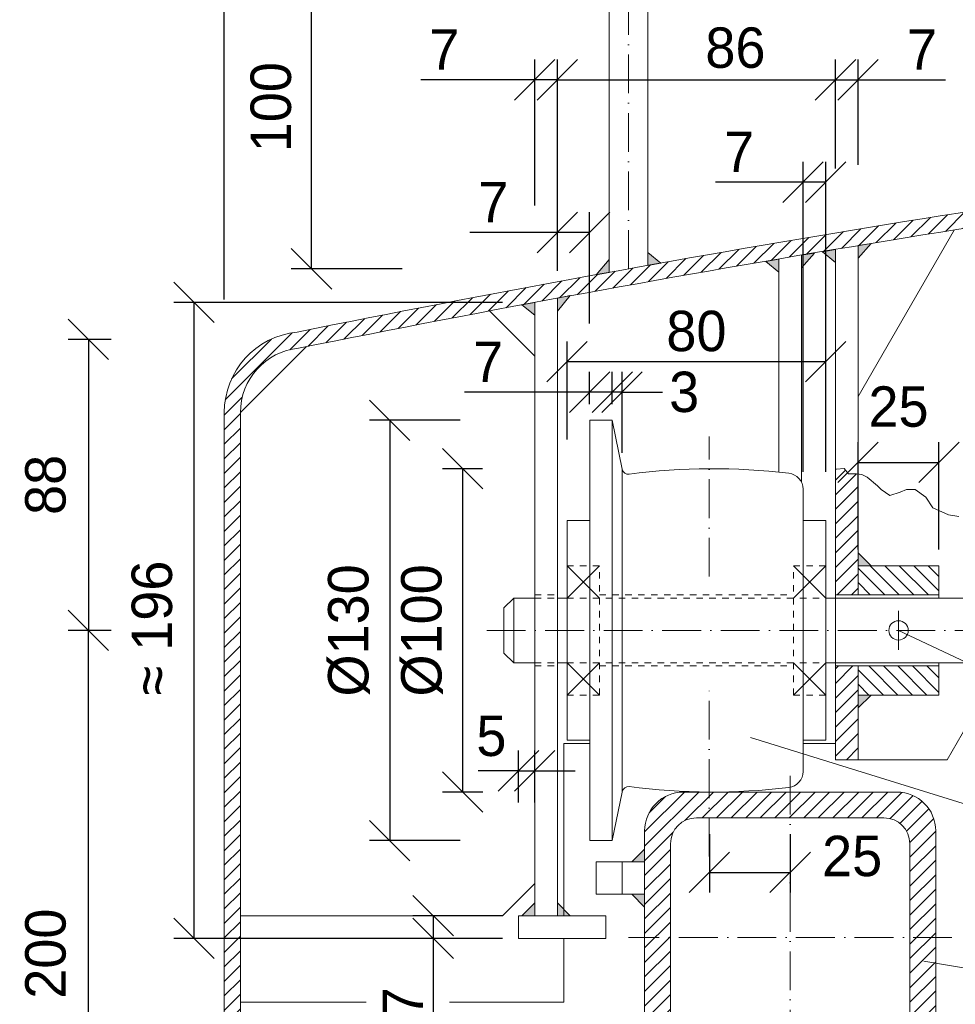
# Model space of a CAD drawing. Header units: millimetres. Extents: x -74592 to 26668, y -531 to 21180.
# Tile 21 of 27: x 22346 to 22635, y 15005 to 15310. Entities that reach past the tile are written whole.
import ezdxf

# ---------------------------------------------------------------- set-up
doc = ezdxf.new("R2010")
doc.units = ezdxf.units.MM
doc.linetypes.add('ACAD_ISO10W100', pattern=[18, 12, -3, 0, -3])
doc.linetypes.add('JIS_02_1.0', pattern=[2, 1, -1])
doc.layers.add('Bemaßung', color=7, linetype='Continuous', lineweight=9)
doc.layers.add('Beschriftung', color=7, linetype='Continuous', lineweight=9)
doc.dimstyles.new('DIN', dxfattribs={"dimtxt": 2.5, "dimasz": 2.5, "dimexe": 1.25, "dimexo": 0.625, "dimtad": 1, "dimtih": 1, "dimdec": 4, "dimdsep": 46, "dimlunit": 6, "dimtxsty": 'Standard', "dimcen": 2.5, "dimadec": 0, "dimazin": 0, "dimtfac": 1, "dimtdec": 4, "dimtmove": 0, "dimatfit": 3, "dimfxl": 0, "dimtvp": 1, "dimtolj": 1, "dimtzin": 0, "dimarcsym": 0})

# ---------------------------------------------------------------- blocks, each defined once
blk = doc.blocks.new('_Oblique')
at = {"color": 0, "linetype": 'ByBlock', "lineweight": -2}
blk.add_line((-0.5, -0.5), (0.5, 0.5), dxfattribs=at)
blk = doc.blocks.new('*D109')
at = {"layer": 'Bemaßung', "color": 0, "lineweight": -2, "transparency": 16777216}
for p, q in [((22512.42, 15248.1), (22512.42, 15297.4)), ((22598.42, 15263.67), (22598.42, 15297.4)), ((22512.42, 15291.15), (22598.42, 15291.15))]:
    blk.add_line(p, q, dxfattribs=at)
at = {"layer": 'DEFPOINTS', "color": 0, "transparency": 16777216}
for p in [(22598.42, 15291.15), (22598.42, 15238.67), (22512.42, 15223.1)]:
    blk.add_point(p, dxfattribs=at)
at = {"layer": 'Bemaßung', "color": 0, "lineweight": -2, "transparency": 16777216, "xscale": 12.5, "yscale": 12.5, "zscale": 12.5, "rotation": 180}
blk.add_blockref('_Oblique', (22512.42, 15291.15), dxfattribs=at)
at = {"layer": 'Bemaßung', "color": 0, "lineweight": -2, "transparency": 16777216, "xscale": 12.5, "yscale": 12.5, "zscale": 12.5}
blk.add_blockref('_Oblique', (22598.42, 15291.15), dxfattribs=at)
at = {"layer": 'Bemaßung', "color": 0, "transparency": 16777216, "insert": (22567.48, 15301.01), "char_height": 12.5, "attachment_point": 5}
blk.add_mtext('\\A1;86', dxfattribs=at)
blk = doc.blocks.new('*D171')
at = {"layer": 'Bemaßung', "color": 0, "lineweight": -2, "transparency": 16777216}
for p, q in [((22515.42, 15179.84), (22515.42, 15210.24)), ((22595.42, 15179.84), (22595.42, 15210.24)), ((22515.42, 15203.99), (22595.42, 15203.99))]:
    blk.add_line(p, q, dxfattribs=at)
at = {"layer": 'DEFPOINTS', "color": 0, "transparency": 16777216}
for p in [(22595.42, 15203.99), (22515.42, 15154.84), (22595.42, 15154.84)]:
    blk.add_point(p, dxfattribs=at)
at = {"layer": 'Bemaßung', "color": 0, "lineweight": -2, "transparency": 16777216, "xscale": 12.5, "yscale": 12.5, "zscale": 12.5, "rotation": 180}
blk.add_blockref('_Oblique', (22515.42, 15203.99), dxfattribs=at)
at = {"layer": 'Bemaßung', "color": 0, "lineweight": -2, "transparency": 16777216, "xscale": 12.5, "yscale": 12.5, "zscale": 12.5}
blk.add_blockref('_Oblique', (22595.42, 15203.99), dxfattribs=at)
at = {"layer": 'Bemaßung', "color": 0, "transparency": 16777216, "insert": (22555.42, 15213.37), "char_height": 12.5, "attachment_point": 5}
blk.add_mtext('\\A1;80', dxfattribs=at)
blk = doc.blocks.new('*D172')
at = {"layer": 'Bemaßung', "color": 0, "lineweight": -2, "transparency": 16777216}
for p, q in [((22522.4, 15190.84), (22522.4, 15200.79)), ((22529.42, 15190.84), (22529.42, 15200.79)), ((22522.4, 15194.54), (22483.73, 15194.54)), ((22529.42, 15194.54), (22522.4, 15194.54))]:
    blk.add_line(p, q, dxfattribs=at)
at = {"layer": 'DEFPOINTS', "color": 0, "transparency": 16777216}
for p in [(22529.42, 15194.54), (22522.4, 15185.84), (22529.42, 15185.84)]:
    blk.add_point(p, dxfattribs=at)
at = {"layer": 'Bemaßung', "color": 0, "lineweight": -2, "transparency": 16777216, "xscale": 12.5, "yscale": 12.5, "zscale": 12.5, "rotation": 180}
blk.add_blockref('_Oblique', (22522.4, 15194.54), dxfattribs=at)
at = {"layer": 'Bemaßung', "color": 0, "lineweight": -2, "transparency": 16777216, "xscale": 12.5, "yscale": 12.5, "zscale": 12.5}
blk.add_blockref('_Oblique', (22529.42, 15194.54), dxfattribs=at)
at = {"layer": 'Bemaßung', "color": 0, "transparency": 16777216, "insert": (22491.02, 15203.92), "char_height": 12.5, "attachment_point": 5}
blk.add_mtext('\\A1;7', dxfattribs=at)
blk = doc.blocks.new('*D110')
at = {"layer": 'Bemaßung', "color": 0, "lineweight": -2, "transparency": 16777216}
for p, q in [((22529.42, 15190.84), (22529.42, 15200.79)), ((22532.44, 15175.74), (22532.44, 15200.79)), ((22529.42, 15194.54), (22516.92, 15194.54)), ((22532.44, 15194.54), (22529.42, 15194.54)), ((22532.44, 15194.54), (22544.94, 15194.54))]:
    blk.add_line(p, q, dxfattribs=at)
at = {"layer": 'DEFPOINTS', "color": 0, "transparency": 16777216}
for p in [(22529.42, 15194.54), (22529.42, 15185.84), (22532.44, 15170.74)]:
    blk.add_point(p, dxfattribs=at)
at = {"layer": 'Bemaßung', "color": 0, "lineweight": -2, "transparency": 16777216, "xscale": 12.5, "yscale": 12.5, "zscale": 12.5}
blk.add_blockref('_Oblique', (22529.42, 15194.54), dxfattribs=at)
at = {"layer": 'Bemaßung', "color": 0, "lineweight": -2, "transparency": 16777216, "xscale": 12.5, "yscale": 12.5, "zscale": 12.5, "rotation": 180}
blk.add_blockref('_Oblique', (22532.44, 15194.54), dxfattribs=at)
at = {"layer": 'Bemaßung', "color": 0, "transparency": 16777216, "insert": (22551.64, 15194.54), "char_height": 12.5, "attachment_point": 5}
blk.add_mtext('\\A1;3', dxfattribs=at)
blk = doc.blocks.new('*D173')
at = {"layer": 'Bemaßung', "color": 0, "lineweight": -2, "transparency": 16777216}
for p, q in [((22605.42, 15145.84), (22605.42, 15179.06)), ((22630.42, 15145.84), (22630.42, 15179.06)), ((22605.42, 15172.81), (22630.42, 15172.81))]:
    blk.add_line(p, q, dxfattribs=at)
at = {"layer": 'DEFPOINTS', "color": 0, "transparency": 16777216}
for p in [(22630.42, 15172.81), (22605.42, 15140.84), (22630.42, 15140.84)]:
    blk.add_point(p, dxfattribs=at)
at = {"layer": 'Bemaßung', "color": 0, "lineweight": -2, "transparency": 16777216, "xscale": 12.5, "yscale": 12.5, "zscale": 12.5, "rotation": 180}
blk.add_blockref('_Oblique', (22605.42, 15172.81), dxfattribs=at)
at = {"layer": 'Bemaßung', "color": 0, "lineweight": -2, "transparency": 16777216, "xscale": 12.5, "yscale": 12.5, "zscale": 12.5}
blk.add_blockref('_Oblique', (22630.42, 15172.81), dxfattribs=at)
at = {"layer": 'Bemaßung', "color": 0, "transparency": 16777216, "insert": (22617.92, 15189.99), "char_height": 12.5, "attachment_point": 5}
blk.add_mtext('\\A1;25', dxfattribs=at)
blk = doc.blocks.new('*D175')
at = {"layer": 'Bemaßung', "color": 0, "lineweight": -2, "transparency": 16777216}
for p, q in [((22670.42, 15140.84), (22720.96, 15140.84)), ((22714.71, 15140.84), (22714.71, 15100.84)), ((22670.42, 15100.84), (22720.96, 15100.84))]:
    blk.add_line(p, q, dxfattribs=at)
at = {"layer": 'DEFPOINTS', "color": 0, "transparency": 16777216}
for p in [(22630.42, 15140.84), (22630.42, 15100.84), (22714.71, 15100.84)]:
    blk.add_point(p, dxfattribs=at)
at = {"layer": 'Bemaßung', "color": 0, "lineweight": -2, "transparency": 16777216, "xscale": 12.5, "yscale": 12.5, "zscale": 12.5}
for p, rotation in [((22714.71, 15140.84), 90), ((22714.71, 15100.84), 270)]:
    blk.add_blockref('_Oblique', p, dxfattribs=dict(at, rotation=rotation))
at = {"layer": 'Bemaßung', "color": 0, "transparency": 16777216, "insert": (22731.96, 15120.84), "char_height": 12.5, "attachment_point": 5, "rotation": 90}
blk.add_mtext('\\A1;%%C40', dxfattribs=at)
blk = doc.blocks.new('*D111')
at = {"layer": 'Bemaßung', "color": 0, "lineweight": -2, "transparency": 16777216}
for p, q in [((22559.42, 15057.85), (22559.42, 15039.72)), ((22584.42, 15057.85), (22584.42, 15039.72)), ((22559.42, 15045.97), (22584.42, 15045.97))]:
    blk.add_line(p, q, dxfattribs=at)
at = {"layer": 'DEFPOINTS', "color": 0, "transparency": 16777216}
for p in [(22559.42, 15062.85), (22584.42, 15062.85), (22584.42, 15045.97)]:
    blk.add_point(p, dxfattribs=at)
at = {"layer": 'Bemaßung', "color": 0, "lineweight": -2, "transparency": 16777216, "xscale": 12.5, "yscale": 12.5, "zscale": 12.5, "rotation": 180}
blk.add_blockref('_Oblique', (22559.42, 15045.97), dxfattribs=at)
at = {"layer": 'Bemaßung', "color": 0, "lineweight": -2, "transparency": 16777216, "xscale": 12.5, "yscale": 12.5, "zscale": 12.5}
blk.add_blockref('_Oblique', (22584.42, 15045.97), dxfattribs=at)
at = {"layer": 'Bemaßung', "color": 0, "transparency": 16777216, "insert": (22603.59, 15050.98), "char_height": 12.5, "attachment_point": 5}
blk.add_mtext('\\A1;25', dxfattribs=at)
blk = doc.blocks.new('*D176')
at = {"layer": 'Bemaßung', "color": 0, "lineweight": -2, "transparency": 16777216}
for p, q in [((22500.42, 15067.57), (22500.42, 15083.66)), ((22505.42, 15067.57), (22505.42, 15083.66)), ((22500.42, 15077.41), (22487.92, 15077.41)), ((22500.42, 15077.41), (22505.42, 15077.41)), ((22505.42, 15077.41), (22517.92, 15077.41))]:
    blk.add_line(p, q, dxfattribs=at)
at = {"layer": 'DEFPOINTS', "color": 0, "transparency": 16777216}
for p in [(22505.42, 15077.41), (22500.42, 15032.57), (22505.42, 15032.57)]:
    blk.add_point(p, dxfattribs=at)
at = {"layer": 'Bemaßung', "color": 0, "lineweight": -2, "transparency": 16777216, "xscale": 12.5, "yscale": 12.5, "zscale": 12.5}
blk.add_blockref('_Oblique', (22500.42, 15077.41), dxfattribs=at)
at = {"layer": 'Bemaßung', "color": 0, "lineweight": -2, "transparency": 16777216, "xscale": 12.5, "yscale": 12.5, "zscale": 12.5, "rotation": 180}
blk.add_blockref('_Oblique', (22505.42, 15077.41), dxfattribs=at)
at = {"layer": 'Bemaßung', "color": 0, "transparency": 16777216, "insert": (22492.02, 15088.15), "char_height": 12.5, "attachment_point": 5}
blk.add_mtext('\\A1;5', dxfattribs=at)
blk = doc.blocks.new('*D112')
at = {"layer": 'Bemaßung', "color": 0, "lineweight": -2, "transparency": 16777216}
for p, q in [((22482.4, 15185.84), (22454.35, 15185.84)), ((22460.6, 15185.84), (22460.6, 15055.84)), ((22482.4, 15055.84), (22454.35, 15055.84))]:
    blk.add_line(p, q, dxfattribs=at)
at = {"layer": 'DEFPOINTS', "color": 0, "transparency": 16777216}
for p in [(22522.4, 15185.84), (22460.6, 15055.84), (22522.4, 15055.84)]:
    blk.add_point(p, dxfattribs=at)
at = {"layer": 'Bemaßung', "color": 0, "lineweight": -2, "transparency": 16777216, "xscale": 12.5, "yscale": 12.5, "zscale": 12.5}
for p, rotation in [((22460.6, 15185.84), 90), ((22460.6, 15055.84), 270)]:
    blk.add_blockref('_Oblique', p, dxfattribs=dict(at, rotation=rotation))
at = {"layer": 'Bemaßung', "color": 0, "transparency": 16777216, "insert": (22447.99, 15120.84), "char_height": 12.5, "attachment_point": 5, "rotation": 90}
blk.add_mtext('\\A1;%%C130', dxfattribs=at)
blk = doc.blocks.new('*D177')
at = {"layer": 'Bemaßung', "color": 0, "lineweight": -2, "transparency": 16777216}
for p, q in [((22489.31, 15170.84), (22476.92, 15170.84)), ((22483.17, 15070.85), (22483.17, 15170.84)), ((22489.42, 15070.85), (22476.92, 15070.85))]:
    blk.add_line(p, q, dxfattribs=at)
at = {"layer": 'DEFPOINTS', "color": 0, "transparency": 16777216}
for p in [(22483.17, 15170.84), (22559.31, 15170.84), (22559.42, 15070.85)]:
    blk.add_point(p, dxfattribs=at)
at = {"layer": 'Bemaßung', "color": 0, "lineweight": -2, "transparency": 16777216, "xscale": 12.5, "yscale": 12.5, "zscale": 12.5}
for p, rotation in [((22483.17, 15170.84), 90), ((22483.17, 15070.85), 270)]:
    blk.add_blockref('_Oblique', p, dxfattribs=dict(at, rotation=rotation))
at = {"layer": 'Bemaßung', "color": 0, "transparency": 16777216, "insert": (22470.6, 15120.84), "char_height": 12.5, "attachment_point": 5, "rotation": 90}
blk.add_mtext('\\A1;%%C100', dxfattribs=at)
blk = doc.blocks.new('*D116')
at = {"layer": 'Bemaßung', "color": 0, "lineweight": -2, "transparency": 16777216}
for p, q in [((22495.42, 15222.3), (22393.79, 15222.3)), ((22400.04, 15222.3), (22400.04, 15025.57)), ((22490.42, 15025.57), (22393.79, 15025.57))]:
    blk.add_line(p, q, dxfattribs=at)
at = {"layer": 'DEFPOINTS', "color": 0, "transparency": 16777216}
for p in [(22505.42, 15222.3), (22400.04, 15025.57), (22500.42, 15025.57)]:
    blk.add_point(p, dxfattribs=at)
at = {"layer": 'Bemaßung', "color": 0, "lineweight": -2, "transparency": 16777216, "xscale": 12.5, "yscale": 12.5, "zscale": 12.5}
for p, rotation in [((22400.04, 15222.3), 90), ((22400.04, 15025.57), 270)]:
    blk.add_blockref('_Oblique', p, dxfattribs=dict(at, rotation=rotation))
at = {"layer": 'Bemaßung', "color": 0, "transparency": 16777216, "insert": (22387.11, 15121.57), "char_height": 12.5, "attachment_point": 5, "rotation": 90}
blk.add_mtext('\\A1;≈ 196', dxfattribs=at)
blk = doc.blocks.new('*D117')
at = {"layer": 'Bemaßung', "color": 0, "lineweight": -2, "transparency": 16777216}
for p, q in [((22495.42, 15032.57), (22467.77, 15032.57)), ((22474.02, 15032.57), (22474.02, 15025.57)), ((22495.42, 15025.57), (22467.77, 15025.57)), ((22474.02, 15025.57), (22474.02, 14998.49))]:
    blk.add_line(p, q, dxfattribs=at)
at = {"layer": 'DEFPOINTS', "color": 0, "transparency": 16777216}
for p in [(22474.02, 15032.57), (22500.42, 15032.57), (22500.42, 15025.57)]:
    blk.add_point(p, dxfattribs=at)
at = {"layer": 'Bemaßung', "color": 0, "lineweight": -2, "transparency": 16777216, "xscale": 12.5, "yscale": 12.5, "zscale": 12.5}
for p, rotation in [((22474.02, 15032.57), 90), ((22474.02, 15025.57), 270)]:
    blk.add_blockref('_Oblique', p, dxfattribs=dict(at, rotation=rotation))
at = {"layer": 'Bemaßung', "color": 0, "transparency": 16777216, "insert": (22464.65, 15005.78), "char_height": 12.5, "attachment_point": 5, "rotation": 90}
blk.add_mtext('\\A1;7', dxfattribs=at)
blk = doc.blocks.new('*D118')
at = {"layer": 'Bemaßung', "color": 0, "lineweight": -2, "transparency": 16777216}
for p, q in [((22374.42, 15120.85), (22361.17, 15120.85)), ((22367.42, 14920.85), (22367.42, 15120.85)), ((22401.65, 14920.85), (22361.17, 14920.85))]:
    blk.add_line(p, q, dxfattribs=at)
at = {"layer": 'DEFPOINTS', "color": 0, "transparency": 16777216}
for p in [(22367.42, 15120.85), (22409.42, 15120.85), (22436.65, 14920.85)]:
    blk.add_point(p, dxfattribs=at)
at = {"layer": 'Bemaßung', "color": 0, "lineweight": -2, "transparency": 16777216, "xscale": 12.5, "yscale": 12.5, "zscale": 12.5}
for p, rotation in [((22367.42, 15120.85), 90), ((22367.42, 14920.85), 270)]:
    blk.add_blockref('_Oblique', p, dxfattribs=dict(at, rotation=rotation))
at = {"layer": 'Bemaßung', "color": 0, "transparency": 16777216, "insert": (22354.2, 15020.85), "char_height": 12.5, "attachment_point": 5, "rotation": 90}
blk.add_mtext('\\A1;200', dxfattribs=at)
blk = doc.blocks.new('*D119')
at = {"layer": 'Bemaßung', "color": 0, "lineweight": -2, "transparency": 16777216}
for p, q in [((22374.42, 15210.85), (22361.17, 15210.85)), ((22367.42, 15210.85), (22367.42, 15120.85)), ((22374.42, 15120.85), (22361.17, 15120.85))]:
    blk.add_line(p, q, dxfattribs=at)
at = {"layer": 'DEFPOINTS', "color": 0, "transparency": 16777216}
for p in [(22409.42, 15210.85), (22367.42, 15120.85), (22409.42, 15120.85)]:
    blk.add_point(p, dxfattribs=at)
at = {"layer": 'Bemaßung', "color": 0, "lineweight": -2, "transparency": 16777216, "xscale": 12.5, "yscale": 12.5, "zscale": 12.5}
for p, rotation in [((22367.42, 15210.85), 90), ((22367.42, 15120.85), 270)]:
    blk.add_blockref('_Oblique', p, dxfattribs=dict(at, rotation=rotation))
at = {"layer": 'Bemaßung', "color": 0, "transparency": 16777216, "insert": (22354.2, 15165.85), "char_height": 12.5, "attachment_point": 5, "rotation": 90}
blk.add_mtext('\\A1;88', dxfattribs=at)
blk = doc.blocks.new('*D123')
at = {"layer": 'Bemaßung', "color": 0, "lineweight": -2, "transparency": 16777216}
for p, q in [((22677.93, 15080.85), (22766.23, 15080.85)), ((22759.98, 15080.85), (22759.98, 15070.85)), ((22662.42, 15070.85), (22766.23, 15070.85)), ((22759.98, 15070.85), (22759.98, 15037.51))]:
    blk.add_line(p, q, dxfattribs=at)
at = {"layer": 'DEFPOINTS', "color": 0, "transparency": 16777216}
for p in [(22632.93, 15080.85), (22759.98, 15080.85), (22617.42, 15070.85)]:
    blk.add_point(p, dxfattribs=at)
at = {"layer": 'Bemaßung', "color": 0, "lineweight": -2, "transparency": 16777216, "xscale": 12.5, "yscale": 12.5, "zscale": 12.5}
for p, rotation in [((22759.98, 15080.85), 90), ((22759.98, 15070.85), 270)]:
    blk.add_blockref('_Oblique', p, dxfattribs=dict(at, rotation=rotation))
at = {"layer": 'Bemaßung', "color": 0, "transparency": 16777216, "insert": (22750.6, 15047.93), "char_height": 12.5, "attachment_point": 5, "rotation": 90}
blk.add_mtext('\\A1;10', dxfattribs=at)
blk = doc.blocks.new('*D130')
at = {"layer": 'Bemaßung', "color": 0, "lineweight": -2, "transparency": 16777216}
for p, q in [((22409.42, 15223.22), (22409.42, 15373.69)), ((22534.42, 15349.68), (22534.42, 15373.69)), ((22409.42, 15367.44), (22534.42, 15367.44))]:
    blk.add_line(p, q, dxfattribs=at)
at = {"layer": 'DEFPOINTS', "color": 0, "transparency": 16777216}
for p in [(22534.42, 15367.44), (22534.42, 15314.68), (22409.42, 15188.22)]:
    blk.add_point(p, dxfattribs=at)
at = {"layer": 'Bemaßung', "color": 0, "lineweight": -2, "transparency": 16777216, "xscale": 12.5, "yscale": 12.5, "zscale": 12.5, "rotation": 180}
blk.add_blockref('_Oblique', (22409.42, 15367.44), dxfattribs=at)
at = {"layer": 'Bemaßung', "color": 0, "lineweight": -2, "transparency": 16777216, "xscale": 12.5, "yscale": 12.5, "zscale": 12.5}
blk.add_blockref('_Oblique', (22534.42, 15367.44), dxfattribs=at)
at = {"layer": 'Bemaßung', "color": 0, "transparency": 16777216, "insert": (22471.92, 15376.82), "char_height": 12.5, "attachment_point": 5}
blk.add_mtext('\\A1;125', dxfattribs=at)
blk = doc.blocks.new('*D132')
at = {"layer": 'Bemaßung', "color": 0, "lineweight": -2, "transparency": 16777216}
for p, q in [((22505.42, 15252.3), (22505.42, 15297.4)), ((22512.42, 15253.6), (22512.42, 15297.4)), ((22505.42, 15291.15), (22470.17, 15291.15)), ((22512.42, 15291.15), (22505.42, 15291.15))]:
    blk.add_line(p, q, dxfattribs=at)
at = {"layer": 'DEFPOINTS', "color": 0, "transparency": 16777216}
for p in [(22512.42, 15291.15), (22505.42, 15222.3), (22512.42, 15223.6)]:
    blk.add_point(p, dxfattribs=at)
at = {"layer": 'Bemaßung', "color": 0, "lineweight": -2, "transparency": 16777216, "xscale": 12.5, "yscale": 12.5, "zscale": 12.5, "rotation": 180}
blk.add_blockref('_Oblique', (22505.42, 15291.15), dxfattribs=at)
at = {"layer": 'Bemaßung', "color": 0, "lineweight": -2, "transparency": 16777216, "xscale": 12.5, "yscale": 12.5, "zscale": 12.5}
blk.add_blockref('_Oblique', (22512.42, 15291.15), dxfattribs=at)
at = {"layer": 'Bemaßung', "color": 0, "transparency": 16777216, "insert": (22477.46, 15300.52), "char_height": 12.5, "attachment_point": 5}
blk.add_mtext('\\A1;7', dxfattribs=at)
blk = doc.blocks.new('*D133')
at = {"layer": 'Bemaßung', "color": 0, "lineweight": -2, "transparency": 16777216}
for p, q in [((22598.42, 15263.67), (22598.42, 15297.4)), ((22605.42, 15264.87), (22605.42, 15297.4)), ((22598.42, 15291.15), (22605.42, 15291.15)), ((22605.42, 15291.15), (22632.5, 15291.15))]:
    blk.add_line(p, q, dxfattribs=at)
at = {"layer": 'DEFPOINTS', "color": 0, "transparency": 16777216}
for p in [(22605.42, 15291.15), (22598.42, 15238.67), (22605.42, 15239.87)]:
    blk.add_point(p, dxfattribs=at)
at = {"layer": 'Bemaßung', "color": 0, "lineweight": -2, "transparency": 16777216, "xscale": 12.5, "yscale": 12.5, "zscale": 12.5, "rotation": 180}
blk.add_blockref('_Oblique', (22598.42, 15291.15), dxfattribs=at)
at = {"layer": 'Bemaßung', "color": 0, "lineweight": -2, "transparency": 16777216, "xscale": 12.5, "yscale": 12.5, "zscale": 12.5}
blk.add_blockref('_Oblique', (22605.42, 15291.15), dxfattribs=at)
at = {"layer": 'Bemaßung', "color": 0, "transparency": 16777216, "insert": (22625.21, 15300.52), "char_height": 12.5, "attachment_point": 5}
blk.add_mtext('\\A1;7', dxfattribs=at)
blk = doc.blocks.new('*D134')
at = {"layer": 'Bemaßung', "color": 0, "lineweight": -2, "transparency": 16777216}
for p, q in [((22512.42, 15232.1), (22512.42, 15250.16)), ((22522.4, 15215.79), (22522.4, 15250.16)), ((22512.42, 15243.91), (22485.33, 15243.91)), ((22522.4, 15243.91), (22512.42, 15243.91))]:
    blk.add_line(p, q, dxfattribs=at)
at = {"layer": 'DEFPOINTS', "color": 0, "transparency": 16777216}
for p in [(22522.4, 15243.91), (22512.42, 15217.1), (22522.4, 15200.79)]:
    blk.add_point(p, dxfattribs=at)
at = {"layer": 'Bemaßung', "color": 0, "lineweight": -2, "transparency": 16777216, "xscale": 12.5, "yscale": 12.5, "zscale": 12.5, "rotation": 180}
blk.add_blockref('_Oblique', (22512.42, 15243.91), dxfattribs=at)
at = {"layer": 'Bemaßung', "color": 0, "lineweight": -2, "transparency": 16777216, "xscale": 12.5, "yscale": 12.5, "zscale": 12.5}
blk.add_blockref('_Oblique', (22522.4, 15243.91), dxfattribs=at)
at = {"layer": 'Bemaßung', "color": 0, "transparency": 16777216, "insert": (22492.63, 15253.28), "char_height": 12.5, "attachment_point": 5}
blk.add_mtext('\\A1;7', dxfattribs=at)
blk = doc.blocks.new('*D135')
at = {"layer": 'Bemaßung', "color": 0, "lineweight": -2, "transparency": 16777216}
for p, q in [((22588.42, 15169.84), (22588.42, 15265.73)), ((22595.42, 15169.84), (22595.42, 15265.73)), ((22588.42, 15259.48), (22561.33, 15259.48)), ((22595.42, 15259.48), (22588.42, 15259.48))]:
    blk.add_line(p, q, dxfattribs=at)
at = {"layer": 'DEFPOINTS', "color": 0, "transparency": 16777216}
for p in [(22588.42, 15259.48), (22588.42, 15154.84), (22595.42, 15154.84)]:
    blk.add_point(p, dxfattribs=at)
at = {"layer": 'Bemaßung', "color": 0, "lineweight": -2, "transparency": 16777216, "xscale": 12.5, "yscale": 12.5, "zscale": 12.5, "rotation": 180}
blk.add_blockref('_Oblique', (22588.42, 15259.48), dxfattribs=at)
at = {"layer": 'Bemaßung', "color": 0, "lineweight": -2, "transparency": 16777216, "xscale": 12.5, "yscale": 12.5, "zscale": 12.5}
blk.add_blockref('_Oblique', (22595.42, 15259.48), dxfattribs=at)
at = {"layer": 'Bemaßung', "color": 0, "transparency": 16777216, "insert": (22568.63, 15268.85), "char_height": 12.5, "attachment_point": 5}
blk.add_mtext('\\A1;7', dxfattribs=at)
blk = doc.blocks.new('*D136')
at = {"layer": 'Bemaßung', "color": 0, "lineweight": -2, "transparency": 16777216}
for p, q in [((22482.42, 15332.68), (22430.15, 15332.68)), ((22436.4, 15232.68), (22436.4, 15332.68)), ((22464.42, 15232.68), (22430.15, 15232.68))]:
    blk.add_line(p, q, dxfattribs=at)
at = {"layer": 'DEFPOINTS', "color": 0, "transparency": 16777216}
for p in [(22436.4, 15332.68), (22552.42, 15332.68), (22534.42, 15232.68)]:
    blk.add_point(p, dxfattribs=at)
at = {"layer": 'Bemaßung', "color": 0, "lineweight": -2, "transparency": 16777216, "xscale": 12.5, "yscale": 12.5, "zscale": 12.5}
for p, rotation in [((22436.4, 15332.68), 90), ((22436.4, 15232.68), 270)]:
    blk.add_blockref('_Oblique', p, dxfattribs=dict(at, rotation=rotation))
at = {"layer": 'Bemaßung', "color": 0, "transparency": 16777216, "insert": (22423.89, 15282.68), "char_height": 12.5, "attachment_point": 5, "rotation": 90}
blk.add_mtext('\\A1;100', dxfattribs=at)

msp = doc.modelspace()

# ---------------------------------------------------------------- hatches: boundary and pattern name
at = {"lineweight": 5}
h = msp.add_hatch(dxfattribs=at)
h.set_pattern_fill('ANSI31', color=0)
h.set_pattern_definition([(45, (-124095.48, 51915.6253), (-2.24506403, 2.24506403), [])])
edge = h.paths.add_edge_path()
edge.add_line((22786.40532, 15266.32929), (22786.40532, 15271.37449))
edge.add_arc((23409.41795, 10374.53522), 4936.31234, 97.25064475, 101.42118628)
edge.add_arc((22434.41795, 15188.22288), 25, 95.7105931, 180)
edge.add_line((22409.41795, 15188.22288), (22409.41795, 14920.84757))
edge.add_line((22409.41795, 14920.84757), (22414.41795, 14920.84757))
edge.add_line((22414.41795, 14920.84757), (22414.41795, 15188.22288))
edge.add_arc((22434.41795, 15188.22288), 20, 95.7105931, 180, ccw=False)
edge.add_arc((23409.41795, 10372.02275), 4933.79988, 97.2543569, 101.42118627, ccw=False)
h = msp.add_hatch(color=0, dxfattribs=at)
h.dxf.hatch_style = 1
h.paths.add_polyline_path([(22609.41795, 15240.55301), (22605.41795, 15239.87292), (22605.41795, 15236.01141)])
h = msp.add_hatch(color=0, dxfattribs=at)
h.dxf.hatch_style = 1
h.paths.add_polyline_path([(22544.41795, 15234.46882), (22540.41795, 15233.75518), (22540.41795, 15237.75518)])
h = msp.add_hatch(color=0, dxfattribs=at)
h.dxf.hatch_style = 1
h.paths.add_polyline_path([(22591.91795, 15237.55258), (22587.91795, 15236.85766), (22587.91795, 15232.9702)])
h = msp.add_hatch(color=0, dxfattribs=at)
h.dxf.hatch_style = 1
h.paths.add_polyline_path([(22594.41795, 15237.98518), (22598.41795, 15238.67459), (22598.41795, 15234.67459)])
h = msp.add_hatch(color=0, dxfattribs=at)
h.dxf.hatch_style = 1
h.paths.add_polyline_path([(22524.41795, 15230.86661), (22528.41795, 15231.59385), (22528.41795, 15235.59385)])
h = msp.add_hatch(color=0, dxfattribs=at)
h.dxf.hatch_style = 1
h.paths.add_polyline_path([(22576.91795, 15234.92913), (22580.91795, 15235.63339), (22580.91795, 15231.63339)])
h = msp.add_hatch(color=0, dxfattribs=at)
h.dxf.hatch_style = 1
h.paths.add_polyline_path([(22501.41795, 15221.52891), (22505.41795, 15222.29751), (22505.41795, 15218.29751)])
h = msp.add_hatch(color=0, dxfattribs=at)
h.dxf.hatch_style = 1
h.paths.add_polyline_path([(22516.41795, 15224.39352), (22512.41795, 15223.63432), (22512.41795, 15219.63432)])
h = msp.add_hatch(dxfattribs=at)
h.set_pattern_fill('ANSI31', color=0)
h.set_pattern_definition([(45, (-124070.48, 51915.6253), (-2.24506403, 2.24506403), [])])
h.paths.add_polyline_path([(22605.41795, 15140.84446), (22605.41795, 15169.23509), (22604.93179, 15169.31607), (22603.30756, 15169.31607), (22602.49545, 15169.31607), (22601.14192, 15170.93988), (22598.70558, 15170.66927), (22598.41795, 15170.66927), (22598.41795, 15131.84446), (22605.41795, 15131.84446)])
h.paths.add_polyline_path([(22605.41795, 15109.84446), (22598.41795, 15109.84446), (22598.41795, 15080.84757), (22605.41795, 15080.84757)])
h = msp.add_hatch(color=0, dxfattribs=at)
h.dxf.hatch_style = 1
h.paths.add_polyline_path([(22609.41795, 15140.84446), (22605.41795, 15140.84446), (22605.41795, 15144.84446)])
h = msp.add_hatch(dxfattribs=at)
h.set_pattern_fill('ANSI31', color=0, angle=90)
h.set_pattern_definition([(135, (-124070.48, 51915.6253), (-2.24506403, -2.24506403), [])])
h.paths.add_polyline_path([(22630.41795, 15140.84446), (22605.41795, 15140.84446), (22605.41795, 15131.84446), (22630.41795, 15131.84446)])
h.paths.add_polyline_path([(22630.41795, 15109.84446), (22605.41795, 15109.84446), (22605.41795, 15100.84446), (22630.41795, 15100.84446)])
h = msp.add_hatch(color=0, dxfattribs=at)
h.dxf.hatch_style = 1
h.paths.add_polyline_path([(22609.41795, 15100.84446), (22605.41795, 15100.84446), (22605.41795, 15096.84446)])
h = msp.add_hatch(dxfattribs=at)
h.set_pattern_fill('ANSI31', color=0)
h.set_pattern_definition([(45, (-134813.9607, 54296.4404), (-2.24506403, 2.24506403), [])])
edge = h.paths.add_edge_path()
edge.add_line((22551.41795, 15070.84757), (22617.41795, 15070.84757))
edge.add_arc((22617.41795, 15058.84757), 12, 0, 90, ccw=False)
edge.add_line((22629.41795, 15058.84757), (22629.41795, 14992.84757))
edge.add_arc((22617.41795, 14992.84757), 12, -90, 0, ccw=False)
edge.add_line((22617.41795, 14980.84757), (22551.41795, 14980.84757))
edge.add_arc((22551.41795, 14992.84757), 12, 180, 270, ccw=False)
edge.add_line((22539.41795, 14992.84757), (22539.41795, 15058.84757))
edge.add_arc((22551.41795, 15058.84757), 12, 90, 180, ccw=False)
edge = h.paths.add_edge_path(flags=16)
edge.add_arc((22555.41795, 14996.84757), 8, 180, 270, ccw=False)
edge.add_line((22547.41795, 14996.84757), (22547.41795, 15054.84757))
edge.add_arc((22555.41795, 15054.84757), 8, 90, 180, ccw=False)
edge.add_line((22555.41795, 15062.84757), (22613.41795, 15062.84757))
edge.add_arc((22613.41795, 15054.84757), 8, 0, 90, ccw=False)
edge.add_line((22621.41795, 15054.84757), (22621.41795, 14996.84757))
edge.add_arc((22613.41795, 14996.84757), 8, -90, 0, ccw=False)
edge.add_line((22613.41795, 14988.84757), (22555.41795, 14988.84757))
h = msp.add_hatch(color=0, dxfattribs=at)
h.dxf.hatch_style = 1
h.paths.add_polyline_path([(22535.41795, 15049.20785), (22539.41795, 15049.20785), (22539.41795, 15053.20785)])
h = msp.add_hatch(color=0, dxfattribs=at)
h.dxf.hatch_style = 1
h.paths.add_polyline_path([(22535.41795, 15039.20785), (22539.41795, 15039.20785), (22539.41795, 15035.20785)])
h = msp.add_hatch(color=0, dxfattribs=at)
h.dxf.hatch_style = 1
h.paths.add_polyline_path([(22501.41795, 15032.57125), (22505.41795, 15032.57125), (22505.41795, 15036.57125)])
h = msp.add_hatch(color=0, dxfattribs=at)
h.dxf.hatch_style = 1
h.paths.add_polyline_path([(22516.41795, 15032.57125), (22512.41795, 15032.57125), (22512.41795, 15036.57125)])

# ---------------------------------------------------------------- linework, layer by layer
at = {"lineweight": 9}
for p, q in [((22528.41795, 15231.59385), (22528.41795, 15314.67834)), ((22540.41795, 15233.75518), (22540.41795, 15314.67834)), ((22736.17191, 15259.67259), (22632.92723, 15080.84757)), ((22605.41795, 15193.2001), (22635.1455, 15244.68972)), ((22587.91795, 15166.6543), (22587.91795, 15236.95019)), ((22598.41795, 15238.71159), (22598.41795, 15080.84757)), ((22605.41795, 15131.84446), (22605.41795, 15239.87292)), ((22580.91795, 15169.77493), (22580.91795, 15235.76298)), ((22505.41795, 15032.57125), (22505.41795, 15222.29751)), ((22512.41795, 15032.57125), (22512.41795, 15223.59695)), ((22491.39783, 15219.66344), (22505.41795, 15205.64332)), ((22414.41795, 15188.22288), (22434.79663, 15208.60155)), ((22414.41795, 15188.22288), (22414.41795, 15005.84757)), ((22532.43815, 15170.74406), (22529.41795, 15185.84446)), ((22532.41795, 15070.84446), (22532.41795, 15170.84436)), ((22588.41795, 15164.47906), (22588.41795, 15077.20986)), ((22495.91795, 15127.84446), (22498.91795, 15130.84446)), ((22498.91795, 15130.84446), (22505.41795, 15130.84446)), ((22498.91795, 15130.84446), (22498.91795, 15110.84446)), ((22515.41795, 15130.84446), (22512.41795, 15130.84446)), ((22595.41795, 15130.84446), (22598.41795, 15130.84446)), ((22598.41795, 15131.84446), (22630.41795, 15131.84446)), ((22598.41795, 15130.84446), (22630.41795, 15130.84446)), ((22642.91795, 15130.84446), (22630.41795, 15130.84446)), ((22495.91795, 15127.84446), (22495.91795, 15113.84446)), ((22495.91795, 15113.84446), (22498.91795, 15110.84446)), ((22498.91795, 15110.84446), (22505.41795, 15110.84446)), ((22515.41795, 15110.84446), (22512.41795, 15110.84446)), ((22595.41795, 15110.84446), (22598.41795, 15110.84446)), ((22598.41795, 15110.84446), (22630.41795, 15110.84446)), ((22598.41795, 15109.84446), (22630.41795, 15109.84446)), ((22605.41795, 15080.84757), (22605.41795, 15109.84446)), ((22642.91795, 15110.84446), (22630.41795, 15110.84446)), ((22598.41795, 15080.84757), (22605.41795, 15080.84757)), ((22605.41795, 15080.84757), (22632.92723, 15080.84757)), ((22529.41795, 15055.84446), (22532.41795, 15070.84446)), ((22532.41795, 15049.20785), (22532.41795, 15039.20785)), ((22495.41795, 15032.57125), (22505.41795, 15042.57125)), ((22495.41795, 15032.57125), (22414.41795, 15032.57125)), ((22512.41795, 15032.57125), (22505.41795, 15032.57125))]:
    msp.add_line(p, q, dxfattribs=at)
at = {"linetype": 'ACAD_ISO10W100', "lineweight": 5}
for p, q in [((22559.41795, 15137.50139), (22559.41795, 15180.81072)), ((22617.91795, 15114.84446), (22617.91795, 15126.84446)), ((22490.58073, 15120.84446), (22650.70036, 15120.84446)), ((22559.41795, 15050.86687), (22559.41795, 15102.64928)), ((22584.41795, 15075.84757), (22584.41795, 14975.84757)), ((22634.41795, 15025.84757), (22534.41795, 15025.84757))]:
    msp.add_line(p, q, dxfattribs=at)
at = {"lineweight": 5}
for p, q in [((22515.41795, 15140.84446), (22525.41795, 15130.84446)), ((22525.41795, 15140.84446), (22515.41795, 15130.84446)), ((22595.41795, 15140.84446), (22585.41795, 15130.84446)), ((22585.41795, 15140.84446), (22595.41795, 15130.84446)), ((22515.41795, 15100.84446), (22525.41795, 15110.84446)), ((22515.41795, 15110.84446), (22525.41795, 15100.84446)), ((22595.41795, 15110.84446), (22585.41795, 15100.84446)), ((22585.41795, 15110.84446), (22595.41795, 15100.84446)), ((22665.62384, 15011.80617), (22625.78943, 15018.49922))]:
    msp.add_line(p, q, dxfattribs=at)
at = {"linetype": 'JIS_02_1.0', "lineweight": 5, "ltscale": 2}
for p, q in [((22505.41795, 15131.84446), (22512.41795, 15131.84446)), ((22505.41795, 15130.84446), (22512.41795, 15130.84446)), ((22515.41795, 15130.84446), (22595.41795, 15130.84446)), ((22525.41795, 15131.84446), (22585.41795, 15131.84446)), ((22505.41795, 15110.84446), (22512.41795, 15110.84446)), ((22505.41795, 15109.84446), (22512.41795, 15109.84446)), ((22515.41795, 15110.84446), (22595.41795, 15110.84446)), ((22525.41795, 15109.84446), (22585.41795, 15109.84446))]:
    msp.add_line(p, q, dxfattribs=at)
at = {"linetype": 'ACAD_ISO10W100', "lineweight": 5}
msp.add_lwpolyline([(22534.41795, 15232.67834), (22534.41795, 15314.67834)], dxfattribs=at)
at = {"lineweight": 9}
msp.add_lwpolyline([(22786.40532, 15271.37449, 0.018199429), (22431.93036, 15213.09881, 0.385313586), (22409.41795, 15188.22288), (22409.41795, 14920.84757), (22414.41795, 14920.84757), (22414.41795, 15188.22288, -0.385313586), (22432.42788, 15208.12362, -0.018183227), (22786.40532, 15266.32929, -0.016409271)], format="xyb", dxfattribs=at)
at = {"lineweight": 5}
for points in [[(22609.41795, 15240.55301), (22605.41795, 15239.87292), (22605.41795, 15236.01141)], [(22544.41795, 15234.46882), (22540.41795, 15233.75518), (22540.41795, 15237.75518)], [(22591.91795, 15237.55258), (22587.91795, 15236.85766), (22587.91795, 15232.9702)], [(22594.41795, 15237.98518), (22598.41795, 15238.67459), (22598.41795, 15234.67459)], [(22524.41795, 15230.86661), (22528.41795, 15231.59385), (22528.41795, 15235.59385)], [(22576.91795, 15234.92913), (22580.91795, 15235.63339), (22580.91795, 15231.63339)], [(22501.41795, 15221.52891), (22505.41795, 15222.29751), (22505.41795, 15218.29751)], [(22516.41795, 15224.39352), (22512.41795, 15223.63432), (22512.41795, 15219.63432)], [(22609.41795, 15140.84446), (22605.41795, 15140.84446), (22605.41795, 15144.84446)], [(22609.41795, 15100.84446), (22605.41795, 15100.84446), (22605.41795, 15096.84446)], [(22535.41795, 15049.20785), (22539.41795, 15049.20785), (22539.41795, 15053.20785)], [(22535.41795, 15039.20785), (22539.41795, 15039.20785), (22539.41795, 15035.20785)], [(22501.41795, 15032.57125), (22505.41795, 15032.57125), (22505.41795, 15036.57125)], [(22516.41795, 15032.57125), (22512.41795, 15032.57125), (22512.41795, 15036.57125)]]:
    msp.add_lwpolyline(points, close=True, dxfattribs=at)
at = {"lineweight": 9}
for points in [[(22522.41795, 15055.84446), (22529.41795, 15055.84446), (22529.41795, 15185.84446), (22522.41795, 15185.84446)], [(22515.41795, 15154.84446), (22522.41795, 15154.84446), (22522.41795, 15086.84446), (22515.41795, 15086.84446)], [(22588.41795, 15154.84446), (22595.41795, 15154.84446), (22595.41795, 15086.84446), (22588.41795, 15086.84446)], [(22524.41795, 15039.20785), (22539.41795, 15039.20785), (22539.41795, 15049.20785), (22524.41795, 15049.20785)], [(22500.41795, 15025.57125), (22527.41795, 15025.57125), (22527.41795, 15032.57125), (22500.41795, 15032.57125)]]:
    msp.add_lwpolyline(points, close=True, dxfattribs=at)
at = {"lineweight": 5}
msp.add_lwpolyline([(22636.60522, 15156.05599), (22633.35652, 15156.5972), (22628.48384, 15158.76206), (22626.3182, 15162.00951), (22623.0695, 15164.44498), (22620.36245, 15164.44498), (22618.46752, 15163.63316), (22615.21881, 15162.55073), (22612.51177, 15164.44498), (22611.42895, 15165.52757), (22608.18049, 15168.23364), (22606.55626, 15169.04546), (22604.93179, 15169.31607), (22603.30756, 15169.31607), (22602.49545, 15169.31607), (22601.14192, 15170.93988), (22598.70558, 15170.66927), (22598.41795, 15170.66927)], dxfattribs=at)
at = {"linetype": 'JIS_02_1.0', "lineweight": 5, "ltscale": 2}
for points in [[(22525.41795, 15140.84446), (22515.41795, 15140.84446), (22515.41795, 15100.84446), (22525.41795, 15100.84446)], [(22585.41795, 15140.84446), (22595.41795, 15140.84446), (22595.41795, 15100.84446), (22585.41795, 15100.84446)]]:
    msp.add_lwpolyline(points, close=True, dxfattribs=at)
at = {"lineweight": 9}
for points in [[(22630.41795, 15130.84446), (22630.41795, 15140.84446), (22605.41795, 15140.84446), (22605.41795, 15131.84446)], [(22605.41795, 15109.84446), (22605.41795, 15100.84446), (22630.41795, 15100.84446), (22630.41795, 15110.84446)], [(22514.41795, 15032.57125), (22514.41795, 15085.84757), (22522.41795, 15085.84757)], [(22588.41795, 15085.84757), (22598.41795, 15085.84757)], [(22479.09731, 15005.84757), (22514.41795, 15005.84757), (22514.41795, 15025.57125)], [(22414.41795, 15005.84757), (22453.25452, 15005.84757)]]:
    msp.add_lwpolyline(points, dxfattribs=at)
for points in [[(22551.41795, 15070.84757), (22617.41795, 15070.84757, -0.414213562), (22629.41795, 15058.84757), (22629.41795, 14992.84757, -0.414213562), (22617.41795, 14980.84757), (22551.41795, 14980.84757, -0.414213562), (22539.41795, 14992.84757), (22539.41795, 15058.84757, -0.414213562)], [(22555.41795, 14988.84757, -0.414213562), (22547.41795, 14996.84757), (22547.41795, 15054.84757, -0.414213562), (22555.41795, 15062.84757), (22613.41795, 15062.84757, -0.414213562), (22621.41795, 15054.84757), (22621.41795, 14996.84757, -0.414213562), (22613.41795, 14988.84757)]]:
    msp.add_lwpolyline(points, format="xyb", close=True, dxfattribs=at)
msp.add_circle((22617.91795, 15120.84446), 3, dxfattribs=at)
for centre, radius, start, end in [((22534.39935, 15171.13626), 2, 191.3092694, 277.81785), ((22560.41795, 14973.84446), 197, 83.1342028, 97.5096028), ((22583.43617, 15164.47904), 4.98178, 0.0002139, 83.86925), ((22583.43617, 15077.20987), 4.98178, 276.1307472, 359.9997833), ((22534.39935, 15070.55265), 2, 82.18215, 168.6907306), ((22560.41795, 15267.84446), 197, 262.4903972, 276.8657972)]:
    msp.add_arc(centre, radius, start, end, dxfattribs=at)
at = {"layer": 'Beschriftung', "lineweight": 5}
for p, q in [((22681.00423, 15091.01684), (22617.91795, 15120.84446)), ((22751.85723, 15031.87835), (22572.12954, 15087.69837))]:
    msp.add_line(p, q, dxfattribs=at)

# ---------------------------------------------------------------- dimensions: what is measured, and where the dimension line sits
at = {"layer": 'Bemaßung'}
for base, p1, p2, override, picture, middle in [((22534.41795, 15367.44093), (22409.41795, 15188.22288), (22534.41795, 15314.67834), {"dimscale": 5, "dimexo": 7, "dimdec": 2, "dimblk1": 'Oblique', "dimblk2": 'Oblique', "dimsah": 1, "dimtdec": 2}, '*D130', (22471.91795, 15376.81593)), ((22605.41795, 15291.1468), (22598.41795, 15238.67459), (22605.41795, 15239.87292), {"dimscale": 5, "dimexo": 5, "dimdec": 2, "dimblk1": 'Oblique', "dimblk2": 'Oblique', "dimsah": 1, "dimtdec": 2}, '*D133', (22625.20962, 15300.5218)), ((22595.41795, 15203.99425), (22515.41795, 15154.84446), (22595.41795, 15154.84446), {"dimscale": 5, "dimexo": 5, "dimdec": 2, "dimblk1": 'Oblique', "dimblk2": 'Oblique', "dimsah": 1, "dimtdec": 2, "dimtmove": 2}, '*D171', (22555.41795, 15213.36925)), ((22630.41795, 15172.80554), (22605.41795, 15140.84446), (22630.41795, 15140.84446), {"dimscale": 5, "dimexo": 1, "dimdec": 2, "dimblk1": 'Oblique', "dimblk2": 'Oblique', "dimsah": 1, "dimtdec": 2, "dimtmove": 2}, '*D173', (22617.91795, 15189.99304))]:
    dim = msp.add_linear_dim(base=base, p1=p1, p2=p2, dimstyle='DIN', override=override, dxfattribs=at)
    dim.commit()
    dim.dimension.update_dxf_attribs({"geometry": picture, "text_midpoint": middle})
for base, p1, p2, override, picture, middle in [((22436.4012, 15332.67834), (22534.41795, 15232.67834), (22552.41795, 15332.67834), {"dimscale": 5, "dimexo": 14, "dimgap": 0, "dimdec": 2, "dimblk1": 'Oblique', "dimblk2": 'Oblique', "dimsah": 1, "dimtdec": 2, "dimtmove": 2}, '*D136', (22423.88694, 15282.67834)), ((22367.41806, 15120.84757), (22436.65397, 14920.84757), (22409.41795, 15120.84757), {"dimscale": 5, "dimexo": 7, "dimgap": 0, "dimdec": 2, "dimblk1": 'Oblique', "dimblk2": 'Oblique', "dimsah": 1, "dimtdec": 2, "dimtmove": 2}, '*D118', (22354.19872, 15020.84757)), ((22759.97709, 15080.84757), (22617.41795, 15070.84757), (22632.92723, 15080.84757), {"dimscale": 5, "dimexo": 9, "dimdec": 2, "dimblk1": 'Oblique', "dimblk2": 'Oblique', "dimsah": 1, "dimtdec": 2}, '*D123', (22759.97709, 15047.9309)), ((22474.02151, 15032.57125), (22500.41795, 15025.57125), (22500.41795, 15032.57125), {"dimscale": 5, "dimexo": 1, "dimdec": 2, "dimblk1": 'Oblique', "dimblk2": 'Oblique', "dimsah": 1, "dimtdec": 2}, '*D117', (22474.02151, 15005.77958))]:
    dim = msp.add_linear_dim(base=base, p1=p1, p2=p2, angle=90, dimstyle='DIN', override=override, dxfattribs=at)
    dim.commit()
    dim.dimension.update_dxf_attribs({"geometry": picture, "text_midpoint": middle, "dimtype": 160})
for base, p1, p2, override, picture, middle in [((22512.41795, 15291.1468), (22505.41795, 15222.29751), (22512.41795, 15223.59695), {"dimscale": 5, "dimexo": 6, "dimdec": 2, "dimblk1": 'Oblique', "dimblk2": 'Oblique', "dimsah": 1, "dimtdec": 2}, '*D132', (22477.46393, 15291.1468)), ((22598.41795, 15291.1468), (22512.41795, 15223.1032), (22598.41795, 15238.67459), {"dimscale": 5, "dimexo": 5, "dimdec": 2, "dimblk1": 'Oblique', "dimblk2": 'Oblique', "dimsah": 1, "dimtdec": 2, "dimtmove": 2}, '*D109', (22567.47503, 15301.01476)), ((22505.41795, 15077.41438), (22500.41795, 15032.57125), (22505.41795, 15032.57125), {"dimscale": 5, "dimexo": 7, "dimdec": 2, "dimblk1": 'Oblique', "dimblk2": 'Oblique', "dimsah": 1, "dimtdec": 2, "dimtmove": 2}, '*D176', (22492.01757, 15088.14566)), ((22584.41795, 15045.96757), (22559.41795, 15062.84757), (22584.41795, 15062.84757), {"dimscale": 5, "dimexo": 1, "dimdec": 2, "dimblk1": 'Oblique', "dimblk2": 'Oblique', "dimsah": 1, "dimtdec": 2, "dimtmove": 2}, '*D111', (22603.58898, 15050.97936))]:
    dim = msp.add_linear_dim(base=base, p1=p1, p2=p2, dimstyle='DIN', override=override, dxfattribs=at)
    dim.commit()
    dim.dimension.update_dxf_attribs({"geometry": picture, "text_midpoint": middle, "dimtype": 160})
for base, p1, p2, angle, text, override, picture, middle in [((22588.41795, 15259.47946), (22595.41795, 15154.84446), (22588.41795, 15154.84446), 180, '7', {"dimscale": 5, "dimexo": 3, "dimdec": 2, "dimblk1": 'Oblique', "dimblk2": 'Oblique', "dimsah": 1, "dimtdec": 2}, '*D135', (22568.62628, 15259.47946)), ((22400.03513, 15025.57125), (22505.41795, 15222.29751), (22500.41795, 15025.57125), 90, '≈ 196', {"dimscale": 5, "dimexo": 2, "dimgap": 0, "dimdec": 2, "dimblk1": 'Oblique', "dimblk2": 'Oblique', "dimsah": 1, "dimtdec": 2, "dimtmove": 2}, '*D116', (22387.11493, 15121.57125)), ((22367.41806, 15120.84757), (22409.41795, 15210.84757), (22409.41795, 15120.84757), 90, '88', {"dimscale": 5, "dimexo": 7, "dimgap": 0, "dimdec": 2, "dimblk1": 'Oblique', "dimblk2": 'Oblique', "dimsah": 1, "dimtdec": 2, "dimtmove": 2}, '*D119', (22354.19872, 15165.84757)), ((22529.41795, 15194.54219), (22532.43819, 15170.74405), (22529.41795, 15185.84446), 180, '3', {"dimscale": 5, "dimexo": 1, "dimdec": 2, "dimblk1": 'Oblique', "dimblk2": 'Oblique', "dimsah": 1, "dimtdec": 2, "dimtmove": 2}, '*D110', (22551.64487, 15194.54219)), ((22460.60283, 15055.84446), (22522.40292, 15185.84446), (22522.40292, 15055.84446), 90, '%%C130', {"dimscale": 5, "dimexo": 8, "dimgap": 0, "dimdec": 2, "dimblk1": 'Oblique', "dimblk2": 'Oblique', "dimsah": 1, "dimtdec": 2, "dimtmove": 2}, '*D112', (22447.99114, 15120.84446)), ((22483.17021, 15170.84135), (22559.41795, 15070.84757), (22559.31116, 15170.84135), 90, '%%C100', {"dimscale": 5, "dimexo": 14, "dimgap": 0, "dimdec": 2, "dimblk1": 'Oblique', "dimblk2": 'Oblique', "dimsah": 1, "dimtdec": 2, "dimtmove": 2}, '*D177', (22470.60471, 15120.84446)), ((22714.71368, 15100.84446), (22630.41795, 15140.84446), (22630.41795, 15100.84446), 90, '%%C40', {"dimscale": 5, "dimexo": 8, "dimdec": 2, "dimblk1": 'Oblique', "dimblk2": 'Oblique', "dimsah": 1, "dimtdec": 2, "dimtmove": 2}, '*D175', (22731.96204, 15120.84446))]:
    dim = msp.add_linear_dim(base=base, p1=p1, p2=p2, angle=angle, text=text, dimstyle='DIN', override=override, dxfattribs=at)
    dim.commit()
    dim.dimension.update_dxf_attribs({"geometry": picture, "text_midpoint": middle, "dimtype": 160})
for base, p1, p2, override, picture, middle in [((22522.40292, 15243.90806), (22512.41795, 15217.10198), (22522.40292, 15200.79219), {"dimscale": 5, "dimexo": 3, "dimdec": 2, "dimblk1": 'Oblique', "dimblk2": 'Oblique', "dimsah": 1, "dimtdec": 2}, '*D134', (22492.62628, 15243.90806)), ((22529.41795, 15194.54219), (22522.40292, 15185.84446), (22529.41795, 15185.84446), {"dimscale": 5, "dimexo": 1, "dimdec": 2, "dimblk1": 'Oblique', "dimblk2": 'Oblique', "dimsah": 1, "dimtdec": 2}, '*D172', (22491.01761, 15194.54219))]:
    dim = msp.add_linear_dim(base=base, p1=p1, p2=p2, text='7', dimstyle='DIN', override=override, dxfattribs=at)
    dim.commit()
    dim.dimension.update_dxf_attribs({"geometry": picture, "text_midpoint": middle, "dimtype": 160})

doc.saveas('drawing.dxf')
